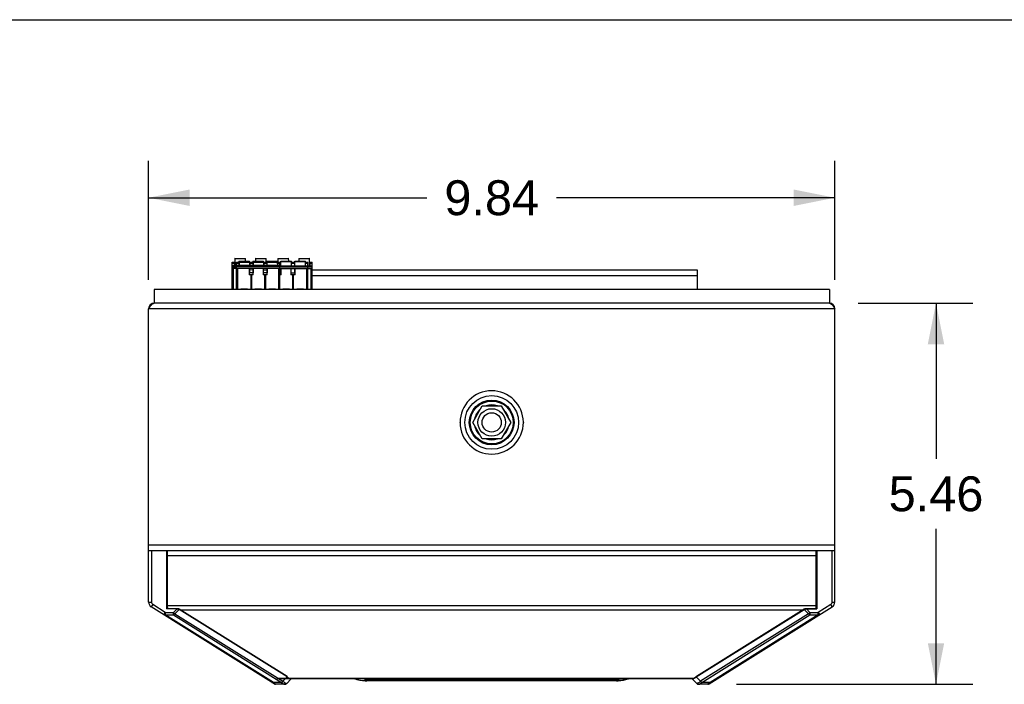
# Model space of a CAD drawing. Header units: inches. Extents: x 0 to 123, y 0 to 50.
# Tile 9 of 17: x 14 to 28, y 40 to 50. Entities that reach past the tile are written whole.
import ezdxf

# ---------------------------------------------------------------- set-up
doc = ezdxf.new("R2010")
doc.units = ezdxf.units.IN
doc.header["$LTSCALE"] = 3.558824
doc.header["$MEASUREMENT"] = 0
doc.layers.get('0').update_dxf_attribs({"linetype": 'CONTINUOUS'})
doc.styles.get("Standard").update_dxf_attribs({"font": 'arial.ttf'})
doc.dimstyles.new('DIMSTYLE_1', dxfattribs={"dimtxt": 0.5, "dimasz": 0.588235, "dimexe": 0.09, "dimexo": 0.07, "dimgap": 0.0425, "dimtad": 0, "dimtih": 1, "dimtoh": 1, "dimzin": 4, "dimdsep": 46, "dimtxsty": 'Standard', "dimblk": '_FILLED', "dimblk1": '_FILLED', "dimblk2": '_FILLED', "dimcen": 0.09, "dimazin": 1, "dimtfac": 1, "dimtofl": 0, "dimtmove": 0, "dimatfit": 3, "dimldrblk": '_FILLED', "dimfxl": 0, "dimtolj": 1, "dimtzin": 4, "dimarcsym": 0})

# ---------------------------------------------------------------- blocks, each defined once
blk = doc.blocks.new('_FILLED')
at = {"color": 0, "linetype": 'ByBlock'}
blk.add_solid([(0, 0), (-1, 0.2), (-1, -0.2)], dxfattribs=at)
blk = doc.blocks.new('*D1')
at = {"color": 2, "linetype": 'Continuous'}
for p, q in [((15.973, 46.269), (15.973, 47.977)), ((25.815, 46.269), (25.815, 47.977)), ((15.973, 47.448), (19.965, 47.448)), ((25.815, 47.448), (21.824, 47.448))]:
    blk.add_line(p, q, dxfattribs=at)
at = {"color": 2, "linetype": 'Continuous', "xscale": 0.5882352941, "yscale": 0.5882352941, "zscale": 0.5882352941, "rotation": 180}
blk.add_blockref('_FILLED', (15.973, 47.448), dxfattribs=at)
at = {"color": 2, "linetype": 'Continuous', "xscale": 0.5882352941, "yscale": 0.5882352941, "zscale": 0.5882352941}
blk.add_blockref('_FILLED', (25.815, 47.448), dxfattribs=at)
at = {"color": 2, "linetype": 'Continuous', "insert": (20.894, 47.698), "char_height": 0.5, "width": 1.35874, "attachment_point": 2, "line_spacing_factor": 0.9}
blk.add_mtext('9.84', dxfattribs=at)
blk = doc.blocks.new('*D2')
at = {"color": 2, "linetype": 'Continuous'}
for p, q in [((26.149, 45.936), (27.796, 45.936)), ((27.267, 45.936), (27.267, 43.704)), ((27.267, 40.473), (27.267, 42.704)), ((24.405, 40.473), (27.796, 40.473))]:
    blk.add_line(p, q, dxfattribs=at)
at = {"color": 2, "linetype": 'Continuous', "xscale": 0.5882352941, "yscale": 0.5882352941, "zscale": 0.5882352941}
for p, rotation in [((27.267, 45.936), 90), ((27.267, 40.473), 270)]:
    blk.add_blockref('_FILLED', p, dxfattribs=dict(at, rotation=rotation))
at = {"color": 2, "linetype": 'Continuous', "insert": (27.267, 43.454), "char_height": 0.5, "width": 1.35874, "attachment_point": 2, "line_spacing_factor": 0.9}
blk.add_mtext('5.46', dxfattribs=at)

msp = doc.modelspace()

# ---------------------------------------------------------------- linework, layer by layer
at = {"color": 7, "linetype": 'Continuous'}
for p, q in [((0, 50), (64.706, 50)), ((17.169, 46.133), (17.169, 46.522)), ((17.169, 46.522), (17.203, 46.522)), ((17.203, 46.503), (17.169, 46.503)), ((17.232, 46.473), (17.169, 46.473)), ((17.203, 46.473), (17.203, 46.522)), ((17.208, 46.58), (17.207, 46.473)), ((17.208, 46.58), (17.361, 46.579)), ((17.361, 46.571), (17.208, 46.572)), ((17.232, 46.133), (17.232, 46.526)), ((17.232, 46.526), (17.266, 46.526)), ((17.266, 46.507), (17.232, 46.507)), ((17.857, 46.477), (17.232, 46.477)), ((17.232, 46.467), (17.857, 46.467)), ((17.266, 46.526), (17.266, 46.477)), ((17.268, 46.501), (17.266, 46.501)), ((17.268, 46.538), (17.268, 46.477)), ((17.268, 46.538), (17.421, 46.538)), ((17.421, 46.53), (17.268, 46.53)), ((17.27, 46.526), (17.27, 46.477)), ((17.27, 46.526), (17.466, 46.526)), ((17.423, 46.518), (17.27, 46.518)), ((17.361, 46.538), (17.361, 46.579)), ((17.421, 46.526), (17.421, 46.538)), ((17.423, 46.518), (17.423, 46.526)), ((17.424, 46.477), (17.423, 46.516)), ((17.423, 46.507), (17.423, 46.477)), ((17.466, 46.507), (17.423, 46.507)), ((17.466, 46.526), (17.466, 46.477)), ((17.466, 46.522), (17.468, 46.522)), ((17.468, 46.503), (17.466, 46.503)), ((17.468, 46.538), (17.468, 46.477)), ((17.468, 46.538), (17.621, 46.538)), ((17.621, 46.53), (17.468, 46.53)), ((17.47, 46.526), (17.47, 46.477)), ((17.47, 46.526), (17.666, 46.526)), ((17.623, 46.518), (17.47, 46.518)), ((17.508, 46.58), (17.508, 46.538)), ((17.508, 46.58), (17.661, 46.579)), ((17.661, 46.571), (17.508, 46.572)), ((17.621, 46.526), (17.621, 46.538)), ((17.623, 46.518), (17.623, 46.526)), ((17.624, 46.477), (17.623, 46.516)), ((17.623, 46.507), (17.623, 46.477)), ((17.666, 46.507), (17.623, 46.507)), ((17.661, 46.526), (17.661, 46.579)), ((17.666, 46.526), (17.666, 46.477)), ((17.666, 46.522), (17.668, 46.522)), ((17.668, 46.503), (17.666, 46.503)), ((17.668, 46.538), (17.668, 46.477)), ((17.668, 46.538), (17.822, 46.538)), ((17.822, 46.53), (17.668, 46.53)), ((17.67, 46.526), (17.67, 46.477)), ((17.67, 46.526), (17.857, 46.526)), ((17.823, 46.518), (17.67, 46.518)), ((17.822, 46.526), (17.822, 46.538)), ((17.823, 46.518), (17.823, 46.526)), ((17.824, 46.477), (17.823, 46.516)), ((17.823, 46.507), (17.823, 46.477)), ((17.857, 46.507), (17.823, 46.507)), ((17.828, 46.579), (17.981, 46.58)), ((17.828, 46.579), (17.828, 46.526)), ((17.981, 46.572), (17.828, 46.571)), ((17.857, 46.133), (17.857, 46.526)), ((17.857, 46.522), (17.866, 46.522)), ((17.866, 46.503), (17.857, 46.503)), ((17.857, 46.473), (18.32, 46.473)), ((17.866, 46.522), (17.866, 46.473)), ((17.868, 46.5), (17.866, 46.5)), ((17.868, 46.473), (17.868, 46.538)), ((17.868, 46.538), (18.022, 46.538)), ((18.022, 46.53), (17.868, 46.53)), ((17.982, 46.538), (17.981, 46.58)), ((18.022, 46.473), (18.022, 46.538)), ((18.022, 46.522), (18.068, 46.522)), ((18.068, 46.503), (18.022, 46.503)), ((18.024, 46.473), (18.023, 46.522)), ((18.066, 46.522), (18.066, 46.473)), ((18.068, 46.473), (18.068, 46.538)), ((18.068, 46.538), (18.222, 46.538)), ((18.222, 46.53), (18.068, 46.53)), ((18.128, 46.579), (18.281, 46.58)), ((18.128, 46.579), (18.128, 46.538)), ((18.281, 46.572), (18.128, 46.571)), ((18.222, 46.473), (18.222, 46.538)), ((18.223, 46.501), (18.222, 46.501)), ((18.224, 46.473), (18.223, 46.522)), ((18.223, 46.522), (18.257, 46.522)), ((18.257, 46.503), (18.223, 46.503)), ((18.257, 46.133), (18.257, 46.522)), ((18.282, 46.473), (18.281, 46.58)), ((18.286, 46.522), (18.286, 46.473)), ((18.286, 46.522), (18.32, 46.522)), ((18.32, 46.503), (18.286, 46.503)), ((18.32, 46.133), (18.32, 46.522)), ((17.169, 46.463), (17.232, 46.463)), ((17.232, 46.455), (17.169, 46.455)), ((17.232, 46.432), (17.169, 46.432)), ((17.191, 46.133), (17.191, 46.432)), ((17.857, 46.459), (17.232, 46.459)), ((17.232, 46.436), (17.857, 46.436)), ((17.252, 46.133), (17.252, 46.436)), ((17.415, 46.436), (17.415, 46.345)), ((17.474, 46.345), (17.415, 46.345)), ((17.418, 46.436), (17.418, 46.373)), ((17.418, 46.417), (17.471, 46.416)), ((17.471, 46.373), (17.418, 46.373)), ((17.437, 46.345), (17.437, 46.133)), ((17.452, 46.133), (17.452, 46.345)), ((17.471, 46.436), (17.471, 46.373)), ((17.474, 46.345), (17.474, 46.436)), ((17.615, 46.436), (17.615, 46.345)), ((17.674, 46.345), (17.615, 46.345)), ((17.618, 46.436), (17.618, 46.373)), ((17.618, 46.415), (17.671, 46.415)), ((17.671, 46.373), (17.618, 46.373)), ((17.637, 46.345), (17.637, 46.133)), ((17.652, 46.133), (17.652, 46.345)), ((17.671, 46.436), (17.671, 46.373)), ((17.674, 46.345), (17.674, 46.436)), ((17.837, 46.436), (17.837, 46.133)), ((17.857, 46.463), (18.32, 46.463)), ((18.32, 46.455), (17.857, 46.455)), ((17.857, 46.432), (18.32, 46.432)), ((17.871, 46.369), (17.857, 46.369)), ((17.874, 46.341), (17.857, 46.341)), ((17.871, 46.369), (17.871, 46.432)), ((17.874, 46.341), (17.874, 46.432)), ((18.015, 46.432), (18.015, 46.341)), ((18.074, 46.341), (18.015, 46.341)), ((18.018, 46.369), (18.018, 46.432)), ((18.071, 46.369), (18.018, 46.369)), ((18.037, 46.341), (18.037, 46.133)), ((18.052, 46.133), (18.052, 46.341)), ((18.071, 46.369), (18.071, 46.432)), ((18.074, 46.341), (18.074, 46.432)), ((18.237, 46.432), (18.237, 46.133)), ((18.298, 46.432), (18.298, 46.133)), ((23.847, 46.408), (18.32, 46.408)), ((23.847, 46.33), (18.32, 46.33)), ((23.847, 46.133), (23.847, 46.408)), ((16.052, 46.133), (16.052, 45.936)), ((25.737, 46.133), (16.052, 46.133)), ((17.297, 46.144), (17.297, 46.133)), ((17.297, 46.144), (17.392, 46.144)), ((17.392, 46.133), (17.392, 46.144)), ((17.497, 46.144), (17.497, 46.133)), ((17.497, 46.144), (17.592, 46.144)), ((17.592, 46.133), (17.592, 46.144)), ((17.697, 46.144), (17.697, 46.133)), ((17.697, 46.144), (17.792, 46.144)), ((17.792, 46.133), (17.792, 46.144)), ((17.897, 46.14), (17.897, 46.133)), ((17.897, 46.14), (17.992, 46.14)), ((17.992, 46.133), (17.992, 46.14)), ((18.097, 46.14), (18.097, 46.133)), ((18.097, 46.14), (18.192, 46.14)), ((18.192, 46.133), (18.192, 46.14)), ((25.737, 46.133), (25.737, 45.936)), ((25.737, 45.936), (16.052, 45.936)), ((15.973, 45.857), (15.983, 45.872)), ((15.973, 41.649), (15.973, 45.857)), ((25.815, 45.857), (15.973, 45.857)), ((15.983, 45.872), (15.993, 45.887)), ((25.796, 45.887), (25.806, 45.872)), ((25.806, 45.872), (25.815, 45.857)), ((25.815, 41.649), (25.815, 45.857)), ((20.621, 44.227), (20.758, 44.463)), ((20.758, 44.463), (21.031, 44.463)), ((21.031, 44.463), (21.167, 44.227)), ((20.44, 44.223), (20.44, 44.227)), ((20.758, 43.991), (20.621, 44.227)), ((20.656, 44.303), (20.665, 44.303)), ((21.167, 44.227), (21.031, 43.991)), ((21.123, 44.303), (21.132, 44.303)), ((21.348, 44.231), (21.348, 44.227)), ((20.658, 44.164), (20.653, 44.164)), ((21.135, 44.164), (21.131, 44.164)), ((21.031, 43.991), (20.758, 43.991)), ((15.973, 42.471), (25.815, 42.471)), ((15.973, 42.392), (25.815, 42.392)), ((16.012, 42.392), (16.012, 41.649)), ((16.229, 42.392), (16.229, 41.553)), ((16.241, 42.392), (16.241, 42.314)), ((25.548, 42.314), (25.548, 42.392)), ((25.56, 42.392), (25.56, 41.553)), ((25.776, 41.649), (25.776, 42.392)), ((16.241, 42.353), (16.229, 42.353)), ((16.229, 42.333), (16.241, 42.333)), ((16.229, 42.274), (16.241, 42.274)), ((16.241, 42.314), (16.241, 41.605)), ((25.547, 42.314), (16.241, 42.314)), ((25.547, 41.605), (25.547, 42.314)), ((25.56, 42.274), (25.547, 42.274)), ((25.548, 42.353), (25.56, 42.353)), ((25.56, 42.333), (25.548, 42.333)), ((15.973, 41.649), (16.012, 41.649)), ((16.031, 41.615), (16.01, 41.582)), ((17.774, 40.479), (16.01, 41.582)), ((16.21, 41.503), (16.031, 41.615)), ((16.242, 41.594), (16.229, 41.594)), ((16.381, 41.556), (16.229, 41.556)), ((16.381, 41.553), (16.229, 41.553)), ((16.241, 41.605), (25.547, 41.605)), ((16.249, 41.556), (16.246, 41.566)), ((16.381, 41.553), (16.33, 41.503)), ((16.35, 41.484), (16.412, 41.546)), ((16.381, 41.553), (16.381, 41.556)), ((16.381, 41.553), (16.387, 41.553)), ((16.404, 41.553), (16.402, 41.554)), ((16.404, 41.55), (16.408, 41.548)), ((16.408, 41.548), (16.412, 41.546)), ((16.41, 41.551), (16.412, 41.546)), ((17.958, 40.583), (16.41, 41.551)), ((17.96, 40.579), (16.412, 41.546)), ((25.356, 41.536), (16.433, 41.536)), ((23.829, 40.579), (25.377, 41.546)), ((25.378, 41.551), (23.83, 40.583)), ((24.014, 40.479), (25.778, 41.582)), ((25.377, 41.546), (25.378, 41.551)), ((25.377, 41.546), (25.439, 41.484)), ((25.401, 41.553), (25.408, 41.553)), ((25.56, 41.556), (25.408, 41.556)), ((25.408, 41.556), (25.408, 41.553)), ((25.408, 41.553), (25.56, 41.553)), ((25.458, 41.503), (25.408, 41.553)), ((25.546, 41.594), (25.56, 41.594)), ((25.758, 41.615), (25.578, 41.503)), ((25.778, 41.582), (25.758, 41.615)), ((25.776, 41.649), (25.815, 41.649)), ((16.189, 41.47), (16.21, 41.503)), ((16.21, 41.503), (16.21, 41.469)), ((16.21, 41.503), (16.33, 41.503)), ((17.762, 40.499), (16.21, 41.469)), ((16.21, 41.469), (16.33, 41.469)), ((16.33, 41.503), (16.35, 41.484)), ((16.33, 41.469), (16.33, 41.503)), ((16.35, 41.484), (17.897, 40.517)), ((25.439, 41.484), (23.891, 40.517)), ((23.91, 40.501), (25.458, 41.469)), ((25.578, 41.469), (24.027, 40.499)), ((25.439, 41.484), (25.458, 41.503)), ((25.458, 41.503), (25.578, 41.503)), ((25.458, 41.503), (25.458, 41.469)), ((25.458, 41.469), (25.578, 41.469)), ((25.578, 41.503), (25.599, 41.47)), ((25.578, 41.469), (25.578, 41.503)), ((17.814, 40.562), (23.802, 40.562)), ((23.78, 40.552), (17.814, 40.552)), ((17.96, 40.579), (17.897, 40.517)), ((18.015, 40.546), (17.953, 40.485)), ((17.959, 40.582), (17.958, 40.583)), ((17.96, 40.579), (17.958, 40.583)), ((17.967, 40.574), (17.965, 40.578)), ((17.966, 40.575), (17.967, 40.574)), ((17.986, 40.559), (17.993, 40.554)), ((18.006, 40.547), (18.011, 40.546)), ((18.011, 40.546), (18.009, 40.552)), ((18.011, 40.546), (18.015, 40.546)), ((18.012, 40.552), (18.015, 40.546)), ((19.102, 40.526), (19.065, 40.55)), ((19.065, 40.55), (22.723, 40.55)), ((22.723, 40.55), (22.686, 40.526)), ((23.776, 40.552), (23.774, 40.546)), ((23.774, 40.546), (23.778, 40.546)), ((23.835, 40.485), (23.774, 40.546)), ((23.778, 40.546), (23.78, 40.552)), ((23.823, 40.578), (23.813, 40.571)), ((23.822, 40.574), (23.823, 40.578)), ((23.824, 40.579), (23.823, 40.578)), ((23.828, 40.578), (23.829, 40.579)), ((23.83, 40.583), (23.829, 40.579)), ((23.891, 40.517), (23.829, 40.579)), ((17.762, 40.499), (17.794, 40.474)), ((17.882, 40.499), (17.762, 40.499)), ((17.925, 40.473), (17.795, 40.473)), ((17.948, 40.485), (17.953, 40.485)), ((22.686, 40.526), (19.102, 40.526)), ((19.102, 40.526), (19.102, 40.524)), ((22.686, 40.524), (19.102, 40.524)), ((22.686, 40.524), (22.686, 40.526)), ((23.841, 40.485), (23.835, 40.485)), ((23.993, 40.473), (23.863, 40.473)), ((24.027, 40.499), (23.907, 40.499)), ((24.027, 40.499), (23.994, 40.474))]:
    msp.add_line(p, q, dxfattribs=at)
for points in [[(15.993, 45.887), (16.002, 45.901), (16.012, 45.913)], [(16.012, 45.913), (16.022, 45.922), (16.032, 45.93), (16.042, 45.934), (16.052, 45.936)], [(25.737, 45.936), (25.747, 45.934), (25.756, 45.93), (25.766, 45.922), (25.776, 45.913)], [(25.776, 45.913), (25.786, 45.901), (25.796, 45.887)], [(16.246, 41.566), (16.244, 41.578), (16.242, 41.591), (16.242, 41.605)], [(16.389, 41.556), (16.385, 41.556), (16.381, 41.556)], [(16.387, 41.553), (16.393, 41.552), (16.399, 41.551), (16.404, 41.55)], [(16.402, 41.554), (16.399, 41.555), (16.396, 41.555), (16.392, 41.556), (16.389, 41.556)], [(16.41, 41.551), (16.408, 41.552), (16.407, 41.552), (16.404, 41.553)], [(25.377, 41.546), (25.38, 41.548), (25.384, 41.55)], [(25.384, 41.553), (25.382, 41.552), (25.38, 41.552), (25.378, 41.551)], [(25.4, 41.556), (25.396, 41.556), (25.393, 41.555), (25.39, 41.555), (25.387, 41.554), (25.384, 41.553)], [(25.384, 41.55), (25.389, 41.551), (25.395, 41.552), (25.401, 41.553)], [(25.408, 41.556), (25.404, 41.556), (25.4, 41.556)], [(25.547, 41.605), (25.546, 41.591), (25.545, 41.578), (25.542, 41.566), (25.539, 41.556)], [(16.21, 41.469), (16.206, 41.468), (16.203, 41.467), (16.199, 41.467), (16.196, 41.467), (16.192, 41.468), (16.189, 41.47)], [(16.35, 41.484), (16.347, 41.481), (16.344, 41.478), (16.341, 41.475), (16.337, 41.473), (16.334, 41.471), (16.33, 41.469)], [(16.33, 41.469), (17.879, 40.501), (17.879, 40.501), (17.88, 40.501), (17.881, 40.5), (17.881, 40.5), (17.882, 40.499)], [(25.458, 41.469), (25.455, 41.471), (25.451, 41.473), (25.448, 41.475), (25.445, 41.478), (25.442, 41.481), (25.439, 41.484)], [(25.599, 41.47), (25.596, 41.468), (25.593, 41.467), (25.589, 41.467), (25.586, 41.467), (25.582, 41.468), (25.578, 41.469)], [(17.965, 40.578), (17.964, 40.579), (17.963, 40.58), (17.962, 40.581), (17.961, 40.582), (17.959, 40.582)], [(17.96, 40.579), (17.961, 40.578), (17.962, 40.577), (17.963, 40.576), (17.965, 40.575), (17.966, 40.575)], [(17.967, 40.574), (17.977, 40.566), (17.986, 40.559)], [(17.993, 40.554), (18, 40.55), (18.006, 40.547)], [(18.931, 40.552), (18.934, 40.551), (18.958, 40.543), (18.985, 40.536), (19.011, 40.532), (19.04, 40.528), (19.07, 40.526), (19.102, 40.526)], [(18.931, 40.552), (18.936, 40.55), (18.968, 40.54), (19.003, 40.532), (19.04, 40.527), (19.079, 40.524), (19.102, 40.524)], [(22.686, 40.524), (22.71, 40.524), (22.748, 40.527), (22.785, 40.532), (22.82, 40.54), (22.853, 40.55), (22.858, 40.552)], [(22.857, 40.552), (22.854, 40.55), (22.829, 40.543), (22.803, 40.536), (22.776, 40.532), (22.748, 40.528), (22.718, 40.526), (22.686, 40.526)], [(23.778, 40.546), (23.783, 40.547), (23.788, 40.55)], [(23.797, 40.559), (23.79, 40.555), (23.785, 40.553), (23.78, 40.552)], [(23.788, 40.55), (23.795, 40.554), (23.803, 40.559)], [(23.813, 40.571), (23.804, 40.564), (23.797, 40.559)], [(23.803, 40.559), (23.812, 40.566), (23.822, 40.574)], [(23.822, 40.574), (23.823, 40.575), (23.824, 40.575), (23.825, 40.576), (23.826, 40.577), (23.828, 40.578)], [(23.83, 40.583), (23.829, 40.582), (23.828, 40.582), (23.827, 40.581), (23.826, 40.58), (23.824, 40.579)], [(17.741, 40.5), (17.744, 40.499), (17.747, 40.498), (17.75, 40.497), (17.754, 40.497), (17.758, 40.498), (17.762, 40.499)], [(17.794, 40.474), (17.795, 40.473), (17.795, 40.473)], [(17.878, 40.502), (17.882, 40.503), (17.885, 40.505), (17.888, 40.507), (17.892, 40.51), (17.895, 40.513), (17.897, 40.517)], [(17.901, 40.514), (17.898, 40.511), (17.895, 40.508), (17.892, 40.505), (17.889, 40.503), (17.885, 40.501), (17.882, 40.499)], [(17.882, 40.499), (17.89, 40.492), (17.898, 40.485), (17.905, 40.48), (17.91, 40.476), (17.916, 40.474), (17.92, 40.473)], [(17.897, 40.517), (17.898, 40.516), (17.899, 40.516), (17.899, 40.515), (17.9, 40.515), (17.901, 40.514), (17.901, 40.514)], [(17.901, 40.514), (17.912, 40.506), (17.921, 40.499), (17.929, 40.494), (17.936, 40.49), (17.942, 40.487), (17.948, 40.485)], [(17.948, 40.485), (17.944, 40.482), (17.94, 40.479), (17.935, 40.476), (17.931, 40.475), (17.926, 40.473), (17.92, 40.473)], [(23.887, 40.514), (23.877, 40.506), (23.868, 40.499), (23.86, 40.494), (23.853, 40.49), (23.846, 40.487), (23.841, 40.485)], [(23.841, 40.485), (23.844, 40.482), (23.849, 40.479), (23.853, 40.476), (23.858, 40.475), (23.863, 40.473), (23.868, 40.473)], [(23.868, 40.473), (23.873, 40.474), (23.878, 40.476)], [(23.878, 40.476), (23.884, 40.48), (23.89, 40.485), (23.898, 40.492), (23.907, 40.499)], [(23.891, 40.517), (23.89, 40.516), (23.89, 40.516), (23.889, 40.515), (23.888, 40.515), (23.888, 40.514), (23.887, 40.514)], [(23.887, 40.514), (23.89, 40.511), (23.893, 40.508), (23.896, 40.505), (23.9, 40.503), (23.903, 40.501), (23.907, 40.499)], [(23.891, 40.517), (23.894, 40.513), (23.897, 40.51), (23.9, 40.508), (23.903, 40.505), (23.907, 40.503), (23.91, 40.502)], [(23.907, 40.499), (23.907, 40.5), (23.908, 40.5), (23.908, 40.501), (23.909, 40.501), (23.91, 40.501)], [(23.994, 40.474), (23.993, 40.473), (23.993, 40.473)], [(24.027, 40.499), (24.031, 40.498), (24.034, 40.497), (24.038, 40.497), (24.042, 40.498), (24.045, 40.499), (24.048, 40.5)]]:
    msp.add_lwpolyline(points, dxfattribs=at)
for radius in [0.385, 0.321, 0.307, 0.197, 0.138]:
    msp.add_circle((20.894, 44.227), radius, dxfattribs=at)
for centre, radius, start, end in [((16.052, 45.857), 0.0787, 90, 180), ((25.737, 45.857), 0.0787, 0, 90), ((20.894, 44.227), 0.454, 0.4812, 179.9959), ((20.894, 44.227), 0.25, 131.3478, 168.6966), ((20.894, 44.227), 0.25, 71.0556, 108.8697), ((20.894, 44.227), 0.25, 11.3203, 48.6419), ((20.894, 44.227), 0.454, 180.4808, 359.9955), ((20.894, 44.227), 0.25, 191.3203, 228.6419), ((20.894, 44.227), 0.25, 311.3478, 348.6966), ((20.894, 44.227), 0.25, 251.0556, 288.8697), ((16.052, 41.649), 0.0787, 180, 237.9946), ((16.052, 41.649), 0.0394, 180, 237.9946), ((25.737, 41.649), 0.0394, 302.0054, 360), ((25.737, 41.649), 0.0787, 302.0054, 360), ((17.795, 40.512), 0.0394, 237.9946, 270), ((17.925, 40.512), 0.0394, 270, 315), ((23.863, 40.512), 0.0394, 225, 270), ((23.993, 40.512), 0.0394, 270, 302.0054)]:
    msp.add_arc(centre, radius, start, end, dxfattribs=at)

# ---------------------------------------------------------------- dimensions: what is measured, and where the dimension line sits
at = {"color": 2, "linetype": 'Continuous'}
dim = msp.add_linear_dim(base=(25.815, 47.448), p1=(15.973, 46.199), p2=(25.815, 46.199), dimstyle='DIMSTYLE_1', dxfattribs=at)
dim.commit()
dim.dimension.update_dxf_attribs({"geometry": '*D1', "text_midpoint": (20.893, 47.445), "dimtype": 160})
dim = msp.add_linear_dim(base=(27.267, 40.473), p1=(26.079, 45.936), p2=(24.335, 40.473), angle=270, dimstyle='DIMSTYLE_1', dxfattribs=at)
dim.commit()
dim.dimension.update_dxf_attribs({"geometry": '*D2', "text_midpoint": (27.265, 43.202), "dimtype": 160})

doc.saveas('drawing.dxf')
